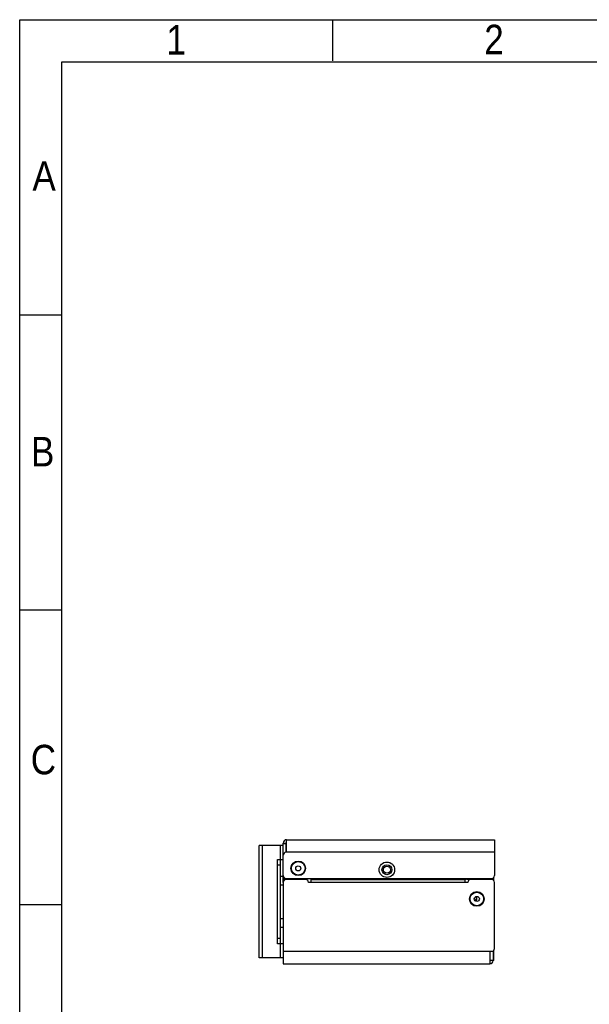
# Model space of a CAD drawing. Header units: millimetres. Extents: x 0 to 891, y -210 to 420.
# Tile 2 of 29: x 0 to 203, y 70 to 420. Entities that reach past the tile are written whole.
import ezdxf

# ---------------------------------------------------------------- set-up
doc = ezdxf.new("R2010")
doc.units = ezdxf.units.MM
doc.header["$LTSCALE"] = 0.01
doc.layers.get('0').update_dxf_attribs({"linetype": 'CONTINUOUS'})
for name, color, linetype in [('02___PRT_ALL_AXES', 7, 'CONTINUOUS'), ('_2730', 7, 'CONTINUOUS'), ('_4876', 7, 'CONTINUOUS')]:
    doc.layers.add(name, color=color, linetype=linetype)
doc.styles.get("Standard").update_dxf_attribs({"font": 'arial.ttf', "width": 0.85})

msp = doc.modelspace()

# ---------------------------------------------------------------- linework, layer by layer
for p, q in [((0, 420), (891, 420)), ((0, -210), (0, 420)), ((111.375, 420), (111.375, 405.326)), ((15, 405), (876, 405)), ((15, -195), (15, 405)), ((0, 315), (15, 315)), ((0, 210), (14.674, 210)), ((0, 105), (15, 105))]:
    msp.add_line(p, q)
at = {"color": 3, "linetype": 'Continuous'}
for p, q in [((93.778, 112.927), (93.778, 126.927)), ((94.978, 123.627), (94.978, 128.127)), ((94.978, 128.127), (168.978, 128.127)), ((168.978, 128.127), (168.978, 115.327)), ((168.978, 123.627), (94.778, 123.627)), ((94.778, 114.327), (167.978, 114.327)), ((167.478, 113.927), (167.478, 114.327)), ((167.478, 85.127), (167.478, 88.427))]:
    msp.add_line(p, q, dxfattribs=at)
at = {"color": 7, "linetype": 'Continuous'}
for p, q in [((93.778, 126.927), (94.778, 126.927)), ((94.778, 126.677), (93.778, 126.677)), ((94.778, 123.627), (94.778, 126.927)), ((85.278, 86.027), (85.278, 126.027)), ((93.778, 126.027), (85.278, 126.027)), ((86.278, 126.027), (86.278, 86.027)), ((92.778, 86.027), (92.778, 126.027)), ((93.95, 123.177), (93.778, 123.177)), ((91.778, 91.027), (91.778, 121.027)), ((91.778, 121.027), (93.778, 121.027)), ((92.778, 119.027), (91.778, 119.027)), ((92.778, 115.127), (93.778, 115.127)), ((93.778, 114.177), (94.778, 114.177)), ((94.132, 113.677), (93.778, 113.677)), ((93.778, 112.927), (93.778, 83.927)), ((94.778, 113.927), (94.778, 114.327)), ((101.778, 113.927), (94.778, 113.927)), ((159.478, 112.927), (102.778, 112.927)), ((103.778, 112.927), (103.778, 114.327)), ((103.778, 113.927), (158.478, 113.927)), ((158.478, 112.927), (158.478, 114.327)), ((167.978, 113.927), (160.478, 113.927)), ((168.478, 113.781), (168.478, 114.473)), ((168.778, 113.524), (168.778, 114.73)), ((168.978, 89.427), (168.978, 112.927)), ((93.778, 111.927), (92.778, 111.927)), ((162.058, 106.727), (161.815, 107.272)), ((162.058, 106.727), (162.708, 106.727)), ((162.708, 106.727), (162.708, 107.924)), ((92.778, 100.127), (93.778, 100.127)), ((93.778, 96.927), (92.778, 96.927)), ((91.778, 93.027), (92.778, 93.027)), ((93.778, 91.027), (91.778, 91.027)), ((93.778, 88.427), (167.978, 88.427)), ((167.278, 88.427), (167.278, 83.927)), ((168.478, 88.573), (168.478, 85.127)), ((168.625, 88.677), (168.778, 88.677)), ((168.778, 85.177), (168.778, 88.83)), ((93.778, 86.027), (85.278, 86.027)), ((168.778, 85.177), (167.478, 85.177)), ((168.478, 85.127), (167.478, 85.127)), ((93.778, 83.927), (167.278, 83.927))]:
    msp.add_line(p, q, dxfattribs=at)
at = {"color": 3, "linetype": 'Continuous'}
for centre, radius in [((99.128, 117.927), 2.6), ((130.678, 117.427), 2.75)]:
    msp.add_circle(centre, radius, dxfattribs=at)
at = {"color": 7, "linetype": 'Continuous'}
for centre, radius in [((99.128, 117.927), 2.417), ((130.678, 117.427), 1.75), ((162.678, 107.027), 2.617), ((162.678, 107.027), 2.417)]:
    msp.add_circle(centre, radius, dxfattribs=at)
at = {"color": 3, "linetype": 'Continuous'}
for centre, radius, start, end in [((94.978, 126.927), 1.2, 90, 180), ((94.778, 122.627), 1, 90, 180), ((94.778, 115.327), 1, 180, 270), ((167.978, 115.327), 1, 270, 0), ((167.278, 85.127), 0.2, 270, 0)]:
    msp.add_arc(centre, radius, start, end, dxfattribs=at)
at = {"color": 7, "linetype": 'Continuous'}
for centre, radius, start, end in [((94.978, 126.927), 0.2, 90, 180), ((94.778, 112.927), 1, 90, 180), ((101.778, 112.927), 1, 0, 90), ((160.478, 112.927), 1, 90, 180), ((167.978, 112.927), 1, 0, 90), ((167.978, 89.427), 1, 270, 0), ((167.278, 85.127), 1.2, 270, 0)]:
    msp.add_arc(centre, radius, start, end, dxfattribs=at)
at = {"color": 3, "linetype": 'Continuous'}
msp.add_open_spline([(93.778, 114.177), (93.778, 114.22), (93.778, 114.286), (93.781, 114.375), (93.789, 114.444), (93.811, 114.513), (93.86, 114.579), (93.945, 114.629), (94.013, 114.648), (94.052, 114.656)], degree=3, knots=[0, 0, 0, 0, 0.2053654, 0.314924, 0.425889, 0.5384552, 0.6602864, 0.8099961, 1, 1, 1, 1], dxfattribs=at)
at = {"color": 7, "linetype": 'Continuous'}
for points, knots in [([(94.778, 114.177), (94.778, 114.187), (94.778, 114.237), (94.778, 114.287), (94.779, 114.327)], [0, 0, 0, 0, 0.1931597, 1, 1, 1, 1]), ([(162.708, 107.167), (162.605, 107.253), (162.419, 107.451), (162.258, 107.666), (162.181, 107.777)], [0, 0, 0, 0, 0.4999549, 1, 1, 1, 1])]:
    msp.add_open_spline(points, degree=3, knots=knots, dxfattribs=at)
at = {"layer": '02___PRT_ALL_AXES', "color": 7, "linetype": 'Continuous'}
msp.add_line((96.278, 114.327), (96.278, 113.927), dxfattribs=at)
for centre, radius in [((99.128, 117.927), 0.9), ((130.678, 117.427), 1.25), ((162.678, 107.027), 0.9)]:
    msp.add_circle(centre, radius, dxfattribs=at)
at = {"layer": '_2730', "color": 7, "linetype": 'Continuous'}
for p, q in [((159.108, 114.127), (158.478, 113.86)), ((159.108, 114.127), (165.578, 114.127)), ((161.3, 114.127), (161.426, 114.327)), ((165.578, 113.927), (165.578, 114.327))]:
    msp.add_line(p, q, dxfattribs=at)
msp.add_arc((165.578, 111.887), 3.39, 133.8115, 138.63958, dxfattribs=at)
at = {"layer": '_4876', "color": 7, "linetype": 'Continuous'}
for p, q in [((161.507, 114.327), (161.443, 114.227)), ((161.799, 114.227), (161.443, 114.227)), ((161.625, 114.327), (161.561, 114.227)), ((161.728, 114.127), (161.869, 114.327)), ((162.653, 114.327), (162.464, 114.127)), ((162.97, 114.227), (162.559, 114.227))]:
    msp.add_line(p, q, dxfattribs=at)
for radius, start, end in [(3.6, 137.28226, 139.51195), (3.5, 135.76671, 140.19075)]:
    msp.add_arc((165.576, 111.89), radius, start, end, dxfattribs=at)

# ---------------------------------------------------------------- texts
at = {"char_height": 10.5, "width": 8.925, "attachment_point": 1, "line_spacing_factor": 0.9}
for s, insert in [('1', (52.224, 418.087)), ('2', (165.325, 418.194)), ('A', (4.53, 369.632)), ('B', (4.026, 271.485)), ('C', (3.93, 161.893))]:
    msp.add_mtext(s, dxfattribs=dict(at, insert=insert))

doc.saveas('drawing.dxf')
